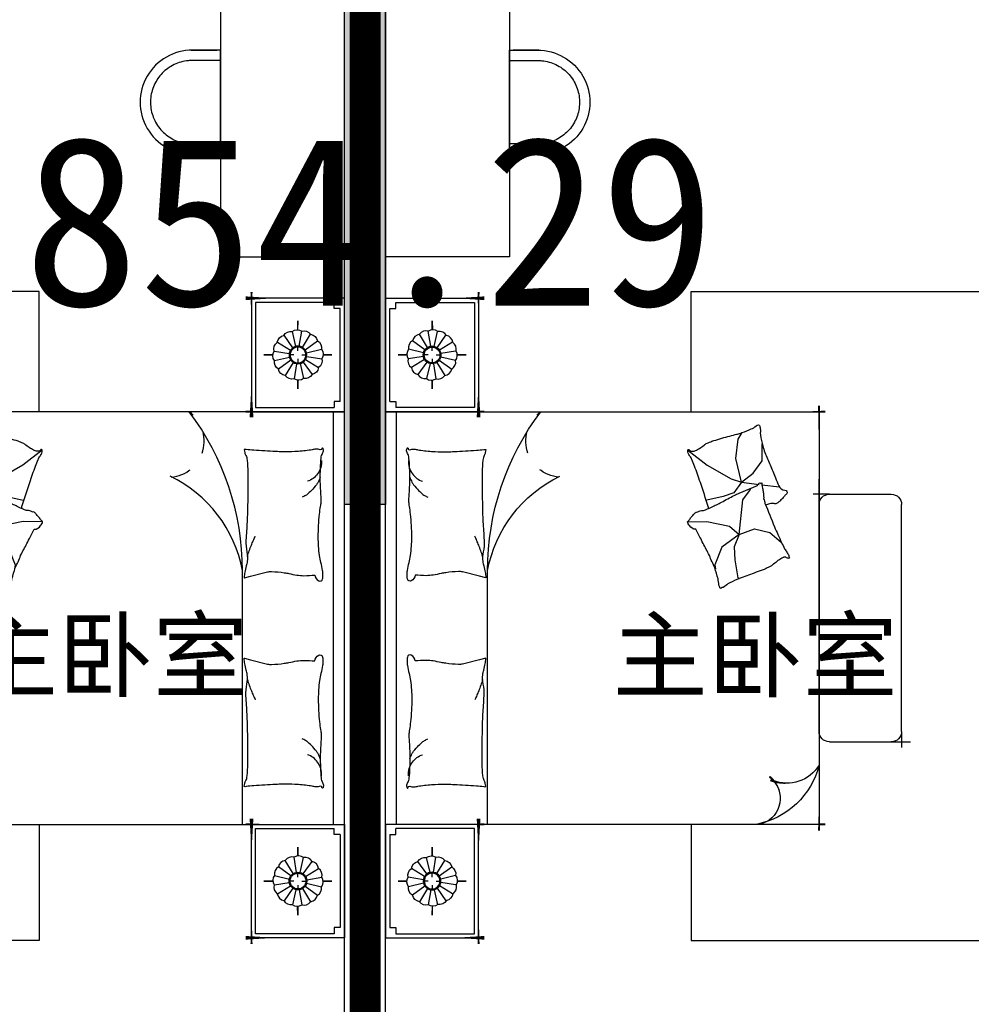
# Model space of a CAD drawing. Header units: millimetres. Extents: x 296296 to 297283, y 219875 to 220035.
# Tile 23 of 256: x 296579.84 to 296584.45, y 220010.67 to 220015.44. Entities that reach past the tile are written whole.
import ezdxf

# ---------------------------------------------------------------- set-up
doc = ezdxf.new("R2010")
doc.units = ezdxf.units.MM
doc.linetypes.add('185洋房-中间套-1F南入（报建版）-旧规$0$洋房户型$0$CONTINOUS', pattern=[0])
doc.linetypes.add('185洋房-中间套-1F南入（报建版）-旧规$0$洋房户型$0$XU-140-SF-N1$0$DASH', pattern=[0.35, 0.25, -0.1])
doc.layers.add('$面积结果', color=7, linetype='Continuous')
doc.layers.add('面积-计容-住宅-1', color=1, linetype='Continuous', lineweight=0)
doc.styles.add('dw', font='simhei.ttf')
doc.styles.get("Standard").update_dxf_attribs({"font": 'arial.ttf'})

# ---------------------------------------------------------------- blocks, each defined once
blk = doc.blocks.new('qAEWTW4ygrewyhreyteutu')
blk.add_hatch(color=253).paths.add_polyline_path([(982074.8551657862, 187858.4381568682), (982274.8551656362, 187858.4381568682), (982274.8551656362, 184858.4381608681), (982074.8551657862, 184858.4381608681)])
at = {"color": 253}
blk.add_lwpolyline([(982074.8551657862, 187858.4381568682), (982274.8551656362, 187858.4381568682), (982274.8551656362, 184858.4381608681), (982074.8551657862, 184858.4381608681)], close=True, dxfattribs=at)
blk = doc.blocks.new('dzuerujfysiktuykluyikyuj')
h = blk.add_hatch()
h.set_pattern_fill('钢筋混凝土', color=253, scale=100)
h.set_pattern_definition([(45, (0, 0), (-176.7766952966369, 176.7766952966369), []), (49.99999999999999, (0, 0), (717.2601826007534, -62.75213498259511), [75, -825]), (355, (0, 0), (-138.751333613, 752.1921337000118), [60, -660]), (100.4514, (59.77168, -5.22934), (578.5093817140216, 689.4395420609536), [63.74019000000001, -701.142112]), (46.1842, (0, 200), (1067.241048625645, -165.5190143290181), [112.5, -1237.5]), (96.63560000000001, (88.936745, 186.206693), (934.6627055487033, 974.1178709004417), [95.610288, -1051.713]), (351.1842, (0, 200), (934.6619451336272, 974.1186009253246), [90, -990]), (21, (100, 150), (596.9070521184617, -402.6188906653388), [75, -825]), (326.0000000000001, (100, 150), (243.3153319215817, 725.150045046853), [60, -660]), (71.4514, (149.742233, 116.448394), (840.22262858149, 322.5304967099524), [63.74019000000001, -701.142112]), (37.5, (0, 0), (12.15985531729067, 332.8938538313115), [0, -652, 0, -670, 0, -662.5]), (7.5, (0, 0), (263.0695374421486, 394.4117118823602), [0, -382, 0, -637, 0, -252.5]), (327.5, (-223, 0), (533.822436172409, -22.55487173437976), [0, -250, 0, -780, 0, -1035]), (317.5, (-323, 0), (583.1861693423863, 100.1049823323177), [0, -325, 0, -518, 0, -735])])
h.paths.add_polyline_path([(1106524.855050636, 389058.4375254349), (1106524.855050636, 387258.4383304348), (1106274.855050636, 387258.4383304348), (1106274.855050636, 389058.4375254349)])
h.paths.add_polyline_path([(1120674.855737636, 389058.4375254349), (1120674.855737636, 387258.4383304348), (1120424.855737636, 387258.4383304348), (1120424.855737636, 389058.4375254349)])
h.paths.add_polyline_path([(1088474.855283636, 389058.4375174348), (1088474.855283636, 387258.4379224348), (1088224.855283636, 387258.4379224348), (1088224.855283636, 389058.4375174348)])
h.paths.add_polyline_path([(1138724.855508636, 389058.4375174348), (1138724.855508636, 387258.4379224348), (1138474.855508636, 387258.4379224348), (1138474.855508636, 389058.4375174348)])
h.paths.add_polyline_path([(1113574.855393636, 387858.4379224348), (1113574.855393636, 384858.4379264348), (1113374.855393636, 384858.4379264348), (1113374.855393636, 387858.4379224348)])
h.paths.add_polyline_path([(1143674.855401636, 392958.4366934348), (1143674.855401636, 391158.4366784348), (1143474.855401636, 391158.4366784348), (1143474.855401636, 392758.4366784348), (1143174.855279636, 392758.4366784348), (1143174.855279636, 392958.4366784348)])
h.paths.add_polyline_path([(1083474.855390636, 392758.4366784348), (1083474.855390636, 391158.4366784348), (1083274.855390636, 391158.4366784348), (1083274.855268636, 392958.4366784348), (1083774.855512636, 392958.4366784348), (1083774.855512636, 392758.4366784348)])
h.paths.add_polyline_path([(1127074.851178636, 392758.4366784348), (1127074.851178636, 391258.4018274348), (1126874.851178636, 391258.4018274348), (1126874.851178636, 392958.4366784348), (1127424.851178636, 392958.4366784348), (1127424.851178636, 392758.4366784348)])
h.paths.add_polyline_path([(1100074.859612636, 392958.4366784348), (1100074.859612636, 391258.4018274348), (1099874.859612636, 391258.4018274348), (1099874.859612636, 392758.4366784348), (1099524.859612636, 392758.4366784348), (1099524.859612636, 392958.4366784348)])
h.paths.add_polyline_path([(1132274.860070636, 392958.4366784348), (1132274.860070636, 391258.4018234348), (1132074.860070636, 391258.4018234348), (1132074.860070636, 392758.4366784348), (1131724.860070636, 392758.4366784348), (1131724.860070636, 392958.4366784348)])
h.paths.add_polyline_path([(1094874.850720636, 392758.4366784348), (1094874.850720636, 391258.4018234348), (1094674.850720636, 391258.4018234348), (1094674.850720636, 392958.4366784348), (1095224.850720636, 392958.4366784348), (1095224.850720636, 392758.4366784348)])
h.paths.add_polyline_path([(1113974.855393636, 380258.4374914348), (1113974.855393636, 380058.4374914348), (1113374.855393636, 380058.4374914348), (1113374.855393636, 381858.4374914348), (1113574.855393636, 381858.4374914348), (1113574.855393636, 380258.4374914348)])
h.paths.add_polyline_path([(1145774.855622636, 392358.4375174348), (1145774.855622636, 390658.4375364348), (1145574.855622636, 390658.4375364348), (1145574.855622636, 392158.4375174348), (1145124.855508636, 392158.4375174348), (1145124.855508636, 392358.4375174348)])
h.paths.add_polyline_path([(1081374.855168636, 392158.4375174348), (1081374.855168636, 390658.4375364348), (1081174.855168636, 390658.4375364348), (1081174.855168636, 392358.4375174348), (1081824.855283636, 392358.4375174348), (1081824.855283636, 392158.4375174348)])
h.paths.add_polyline_path([(1141974.856023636, 380058.4374914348), (1141974.856061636, 379458.4376814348), (1141174.856053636, 379458.4376814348), (1141174.856053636, 379658.4376814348), (1141774.856023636, 379658.4376814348), (1141774.855985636, 380258.4374914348), (1142724.855996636, 380258.4374914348), (1142724.855996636, 380058.4374914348)])
h.paths.add_polyline_path([(1109774.855798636, 380058.4374914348), (1109774.855836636, 379458.4376814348), (1108974.855824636, 379458.4376814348), (1108974.855824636, 379658.4376814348), (1109574.855798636, 379658.4376814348), (1109574.855760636, 380258.4374914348), (1110524.855767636, 380258.4374914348), (1110524.855767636, 380058.4374914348)])
h.paths.add_polyline_path([(1117974.854962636, 379658.4376814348), (1117974.854962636, 379458.4376814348), (1117174.854955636, 379458.4376814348), (1117174.854993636, 380058.4374914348), (1116424.855020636, 380058.4374914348), (1116424.855020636, 380258.4374914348), (1117374.854993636, 380258.4374984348), (1117374.854993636, 379658.4376814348)])
h.paths.add_polyline_path([(1085774.854737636, 379658.4376814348), (1085774.854737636, 379458.4376814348), (1084974.854730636, 379458.4376814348), (1084974.854768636, 380058.4374914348), (1084224.854794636, 380058.4374914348), (1084224.854794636, 380258.4374914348), (1085174.854768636, 380258.4374984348), (1085174.854768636, 379658.4376814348)])
h.paths.add_polyline_path([(1115674.855737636, 392758.4366784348), (1115674.855737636, 391158.4366784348), (1115474.855737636, 391158.4366784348), (1115474.855737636, 392158.4375174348), (1115174.855508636, 392158.4375174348), (1115174.855508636, 392358.4375174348), (1115474.855737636, 392358.4375174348), (1115474.855737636, 392958.4366784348), (1115974.855737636, 392958.4366784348), (1115974.855737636, 392758.4366784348)])
h.paths.add_polyline_path([(1111474.855050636, 392158.4375174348), (1111474.855050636, 391158.4366784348), (1111274.855050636, 391158.4366784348), (1111274.855050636, 392758.4366784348), (1110974.855050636, 392758.4366784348), (1110974.855050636, 392958.4366784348), (1111474.855050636, 392958.4366784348), (1111474.855050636, 392358.4375174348), (1111774.855283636, 392358.4375174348), (1111774.855283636, 392158.4375174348)])
h.paths.add_polyline_path([(1130799.855088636, 387258.4359084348), (1130799.855088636, 386658.4375524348), (1128349.854672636, 386658.4375524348), (1128349.854672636, 387258.4359084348), (1128549.854672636, 387258.4359084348), (1128549.854672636, 386858.4375484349), (1130599.855088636, 386858.4375484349), (1130599.855088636, 387258.4359084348)])
h.paths.add_polyline_path([(1098599.856118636, 387258.4359084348), (1098599.856118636, 386658.4375524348), (1096149.855699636, 386658.4375524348), (1096149.855699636, 387258.4359084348), (1096349.855699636, 387258.4359084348), (1096349.855699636, 386858.4375484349), (1098399.856118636, 386858.4375484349), (1098399.856118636, 387258.4359084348)])
h.paths.add_polyline_path([(1128549.854672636, 389158.4374944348), (1128549.854672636, 388743.4380634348), (1128349.854672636, 388743.4380634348), (1128349.854672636, 389358.4374944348), (1130799.855088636, 389358.4374944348), (1130799.855088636, 388743.4388984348), (1130599.855088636, 388743.4388984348), (1130599.855088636, 389158.4374944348)])
h.paths.add_polyline_path([(1098599.856118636, 389358.4374944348), (1098599.856118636, 388743.4380634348), (1098399.856118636, 388743.4380634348), (1098399.856118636, 389158.4374944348), (1096349.855699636, 389158.4374944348), (1096349.855699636, 388743.4388984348), (1096149.855699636, 388743.4388984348), (1096149.855699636, 389358.4374944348)])
h.paths.add_polyline_path([(1125274.845567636, 392958.4366784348), (1125274.845567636, 390058.4369414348), (1125074.845567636, 390058.4369414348), (1125074.845567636, 392758.4366784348), (1124674.851266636, 392758.4366784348), (1124674.851266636, 392958.4366784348)])
h.paths.add_polyline_path([(1101874.865220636, 392758.4366784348), (1101874.865220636, 390058.4369414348), (1101674.865220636, 390058.4369414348), (1101674.865220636, 392958.4366784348), (1102274.859525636, 392958.4366784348), (1102274.859525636, 392758.4366784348)])
h.paths.add_polyline_path([(1093074.855187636, 392958.4366824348), (1093074.855187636, 390058.4475584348), (1092874.855187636, 390058.4475584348), (1092874.855187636, 392758.4366784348), (1092474.851987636, 392758.4366784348), (1092474.851987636, 392958.4366784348)])
h.paths.add_polyline_path([(1134074.855599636, 392758.4366784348), (1134074.855599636, 390058.4475584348), (1133874.855599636, 390058.4475584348), (1133874.855599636, 392958.4366824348), (1134474.858800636, 392958.4366784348), (1134474.858800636, 392758.4366784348)])
h.paths.add_polyline_path([(1145774.855622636, 383408.4375294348), (1145774.855622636, 380058.4374914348), (1145174.855622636, 380058.4374914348), (1145174.855622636, 380258.4374914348), (1145574.855622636, 380258.4374914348), (1145574.855622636, 383408.4375294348)])
h.paths.add_polyline_path([(1081774.855168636, 380258.4374914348), (1081774.855168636, 380058.4374914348), (1081174.855168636, 380058.4374914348), (1081174.855168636, 383408.4375294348), (1081374.855168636, 383408.4375294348), (1081374.855168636, 380258.4374914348)])
h.paths.add_polyline_path([(1100774.854737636, 386658.4375524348), (1100774.854737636, 388108.4374944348), (1100574.854737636, 388108.4374944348), (1100574.854737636, 386658.4375524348)])
h.paths.add_polyline_path([(1100774.854737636, 388708.4374944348), (1100774.854737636, 389358.4374944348), (1099874.859612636, 389358.4374944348), (1099874.859612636, 389158.4374944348), (1100574.854737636, 389158.4374944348), (1100574.854737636, 388708.4374944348)])
h.paths.add_polyline_path([(1126374.856053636, 386658.4375524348), (1126374.856053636, 388108.4374944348), (1126174.856053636, 388108.4374944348), (1126174.856053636, 386658.4375524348)])
h.paths.add_polyline_path([(1126374.856053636, 388708.4374916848), (1126374.856053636, 389158.4374944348), (1127074.851178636, 389158.4374944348), (1127074.851178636, 389358.4374944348), (1126174.856053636, 389358.4374944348), (1126174.856053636, 388708.4374941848)])
h.paths.add_polyline_path([(1094174.855283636, 389158.4374944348), (1094174.855283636, 386658.4375524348), (1093974.855283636, 386658.4375524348), (1093974.855283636, 389358.4374944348), (1094874.850720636, 389358.4374944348), (1094874.850720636, 389158.4374944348)])
h.paths.add_polyline_path([(1132974.855508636, 389358.4374944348), (1132974.855508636, 386658.4375524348), (1132774.855508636, 386658.4375524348), (1132774.855508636, 389158.4374944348), (1132074.860070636, 389158.4374944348), (1132074.860070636, 389358.4374944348)])
h.paths.add_polyline_path([(1088474.855283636, 392958.4366784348), (1088474.855283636, 392158.4366784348), (1088074.855283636, 392158.4366784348), (1088074.855283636, 392958.4366784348)])
h.paths.add_polyline_path([(1106674.855050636, 392958.4366784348), (1106674.855050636, 392158.4366784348), (1106274.855050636, 392158.4366784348), (1106274.855050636, 392958.4366784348)])
h.paths.add_polyline_path([(1094174.855283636, 379658.4371554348), (1094174.855283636, 379258.4371554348), (1093474.855283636, 379258.4371554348), (1093474.855283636, 379658.4371554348)])
h.paths.add_polyline_path([(1101274.854737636, 379658.4371554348), (1101274.854737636, 379258.4371554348), (1100574.854737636, 379258.4371554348), (1100574.854737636, 379658.4371554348)])
h.paths.add_polyline_path([(1126374.856053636, 379658.4371554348), (1126374.856053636, 379258.4371554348), (1125674.856053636, 379258.4371554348), (1125674.856053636, 379658.4371554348)])
h.paths.add_polyline_path([(1133474.855508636, 379658.4371554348), (1133474.855508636, 379258.4371554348), (1132774.855508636, 379258.4371554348), (1132774.855508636, 379658.4371554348)])
h.paths.add_polyline_path([(1138874.855508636, 392958.4366784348), (1138874.855508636, 392158.4366784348), (1138474.855508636, 392158.4366784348), (1138474.855508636, 392958.4366784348)])
h.paths.add_polyline_path([(1120674.855737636, 392958.4366784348), (1120674.855737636, 392158.4366784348), (1120274.855737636, 392158.4366784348), (1120274.855737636, 392958.4366784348)])
at = {"color": 253}
blk.add_lwpolyline([(1113574.855393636, 387858.4379224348), (1113574.855393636, 384858.4379264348), (1113374.855393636, 384858.4379264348), (1113374.855393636, 387858.4379224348), (1113574.855393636, 387858.4379224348)], close=True, dxfattribs=at)
blk = doc.blocks.new('eqrujhe5tjyrk6ryakyrkjyrautu')
at = {"color": 253}
for p in [(837426.157558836, 425959.5), (840574, 425958.5)]:
    blk.add_text('主卧室', height=337.5886524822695, dxfattribs=at).set_placement(p)
blk = doc.blocks.new('185洋房外包（1F南入）-中间（西）-（报建版）')
at = {"color": 253, "linetype": 'Continuous'}
for p, q in [((32300.00003335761, 500.0000002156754), (32300.00003335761, 12800.00000022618)), ((32100.00003335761, 700.0000002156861), (32100.00003335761, 12600.00000022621))]:
    blk.add_line(p, q, dxfattribs=at)
blk = doc.blocks.new('185洋房外包（1F南入）-中间(东）-（报建版）')
at = {"color": 253, "linetype": 'Continuous'}
for p, q in [((-100.0000332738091, 500.0000002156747), (-100.0000332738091, 12800.00000022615)), ((99.9999667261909, 700.0000002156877), (99.99996672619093, 12600.00000022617))]:
    blk.add_line(p, q, dxfattribs=at)
blk = doc.blocks.new('185洋房-中间套-1F南入（报建版）-旧规$0$洋房户型$0$11A$C643C1FD2')
at = {"color": 253}
for points in [[(28.00162752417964, 342.6770962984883, -0.2633679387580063), (0.0515171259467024, 361.4657623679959, -0.494818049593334), (9.22300753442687, 380.2089987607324, -0.049224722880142), (26.89366485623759, 381.9528907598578, -0.0368308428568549), (50.53589313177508, 380.2089987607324, -0.0318926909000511), (88.513958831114, 372.0737317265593, 0.0357819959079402), (122.4282498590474, 365.0841070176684, 0.0329412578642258), (212.0899194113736, 359.1705537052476, 0.0265644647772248), (323.3170857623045, 365.0841070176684, 0.0179054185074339), (360.8313586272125, 370.4487565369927, -0.0333974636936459), (381.0393698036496, 372.7026747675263, -0.0320396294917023), (418.1219118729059, 371.9701745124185, 0.018441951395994), (482.4437609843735, 368.9494421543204, 0.0108372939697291), (547.20722402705, 369.7023622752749, 0.0146238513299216), (595.1154809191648, 372.7026747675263, 0.1112493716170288), (617.6622878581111, 380.009099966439, -0.1537083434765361), (634.5505437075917, 383.9622313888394, -0.0764444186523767), (641.9869964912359, 382.2391803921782, -0.215512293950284), (643.9398537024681, 380.2089987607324, -0.5858582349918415), (641.2773915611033, 377.1638927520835, 0.3634893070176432), (636.428366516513, 374.5792910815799, 0.1917162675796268), (636.3710470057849, 363.0441536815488, -0.1296753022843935), (638.3061893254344, 346.4303289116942, -0.0173502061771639), (635.3064320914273, 329.6262630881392, 0.0193256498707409), (632.6727208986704, 314.5282753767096, 0.0188175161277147), (626.0583722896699, 246.1461785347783, 0.0218280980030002), (625.1612337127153, 186.9199199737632, 0.0062041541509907), (626.5468691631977, 153.0692459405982, 0.0019630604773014), (632.6727208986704, 46.17539165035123, 0.0283408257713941), (636.9498540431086, 10.04676229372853, -0.1170135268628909), (636.428366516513, 1.137023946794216, -0.3660599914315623), (634.9992988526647, 0.2057491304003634, -0.0397304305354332), (621.4055880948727, 3.013640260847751, -0.0483088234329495), (607.6671159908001, 8.49546699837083, 0.0629807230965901), (596.9933037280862, 12.39658056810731, 0.0405796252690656), (573.5959727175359, 15.7771522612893, 0.0143450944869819), (506.85604535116, 18.02642949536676, 0.0054844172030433), (381.4113608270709, 17.27782013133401, 0.0071527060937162), (285.2684470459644, 14.27319686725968, 0.0087615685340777), (242.7241944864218, 11.586396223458, -0.0081531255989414), (197.0090114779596, 8.643489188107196, -0.062510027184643), (139.879690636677, 13.04411358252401, 0.078669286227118), (94.29284231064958, 15.08410701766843, 0.0478250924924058), (71.93141105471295, 10.36764307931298, -0.0344939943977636), (41.1465831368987, 3.013640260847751, -0.0235713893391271), (15.81139786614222, -8.1299222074e-06, -0.5102284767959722), (14.85667191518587, 1.137023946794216), (22.36815910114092, 31.16260241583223), (43.02460189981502, 113.7327313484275, 0.0730409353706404), (44.97563112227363, 133.3135636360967, 0.0233051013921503), (39.26876032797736, 194.4262439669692, 0.0182988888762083), (35.19884174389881, 217.2706755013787, -0.0109698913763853), (27.85368260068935, 255.2657693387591, -0.0422811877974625), (24.94686314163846, 289.579173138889, -0.0272005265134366), (27.85368260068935, 342.9727865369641)], [(501.8616993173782, 368.8804882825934, 0.0278421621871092), (478.0799251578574, 358.2673156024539, 0.0486850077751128), (465.5431597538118, 350.1835615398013, 0.0236664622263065), (437.6198862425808, 325.8245057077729, 0.0312234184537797), (418.5966097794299, 305.1453350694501, 0.0468009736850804), (413.4886008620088, 297.4792006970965, 0.023190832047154), (405.4516541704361, 280.7496055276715)], [(583.8483481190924, 374.5792910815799, 0.0881531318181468), (549.3185234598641, 371.0355364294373, 0.0881531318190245), (518.1231781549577, 355.8132692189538, 0.0775471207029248), (496.4769416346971, 334.2011149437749, 0.077547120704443), (482.4437609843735, 307.0218101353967)], [(118.3913605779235, 15.79728258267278, 0.0097294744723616), (145.6801728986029, 24.82911724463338, 0.009729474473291), (172.5969230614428, 34.91583502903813, 0.0079705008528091), (194.3418602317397, 43.95450188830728, 0.0079705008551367), (215.7876314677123, 53.68171564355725)]]:
    blk.add_lwpolyline(points, format="xyb", dxfattribs=at)
blk = doc.blocks.new('185洋房-中间套-1F南入（报建版）-旧规$0$洋房户型$0$11A$C5A527934')
at = {"color": 253}
for p, q in [((122.7863028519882, 492.3297854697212), (194.0422210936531, 398.7701386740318)), ((469.082148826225, 493.1734273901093), (467.2889541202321, 399.6312042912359)), ((194.0422210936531, 398.7701386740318), (261.6452530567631, 281.4336128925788)), ((347.0384173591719, 320.5457457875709), (364.8287260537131, 400.5479455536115)), ((467.2889541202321, 399.6312042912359), (490.5114477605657, 289.7861020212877)), ((592.6898554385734, 326.9167924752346), (677.8384109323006, 360.9532905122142)), ((677.8384109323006, 360.9532905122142), (699.5126560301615, 357.8590980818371)), ((329.248285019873, 268.9888375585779), (347.0384173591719, 320.5457457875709)), ((490.5114477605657, 289.7861020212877), (530.7634408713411, 243.3727071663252)), ((530.7634408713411, 243.3727071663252), (592.6898554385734, 326.9167924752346)), ((69.51041293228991, 247.6549006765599), (37.09750266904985, 229.6184736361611)), ((162.0198065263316, 260.0996760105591), (69.51041293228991, 247.6549006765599)), ((277.656460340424, 231.6545115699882), (162.0198065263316, 260.0996760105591)), ((261.6452530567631, 281.4336128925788), (277.656460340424, 231.6545115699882)), ((277.656460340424, 231.6545115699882), (329.248285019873, 268.9888375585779)), ((530.7634408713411, 243.3727071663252), (363.562474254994, 226.3543945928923)), ((530.7634408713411, 243.3727071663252), (502.8965543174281, 169.1111991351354)), ((530.7634408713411, 243.3727071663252), (591.1416068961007, 268.1265008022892)), ((591.1416068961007, 268.1265008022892), (653.0678451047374, 265.0323083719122)), ((653.0678451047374, 265.0323083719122), (741.3128976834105, 249.5610920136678)), ((741.3128976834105, 249.5610920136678), (744.2826452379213, 243.7632998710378)), ((277.656460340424, 231.6545115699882), (233.1808649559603, 174.7640555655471)), ((277.656460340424, 231.6545115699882), (288.2512753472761, 146.9533973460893)), ((318.6659118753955, 193.8651198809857), (307.8287011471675, 186.1295117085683)), ((363.562474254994, 226.3543945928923), (318.6659118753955, 193.8651198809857)), ((233.1808649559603, 174.7640555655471), (174.4729873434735, 132.0963089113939)), ((502.8965543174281, 169.1111991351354), (521.4744786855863, 94.8498182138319)), ((174.4729873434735, 132.0963089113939), (90.85874809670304, 132.0963089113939)), ((289.9070901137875, 133.7158508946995), (300.5571840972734, 48.57280439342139)), ((521.4744786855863, 94.8498182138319), (569.7114051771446, 38.53747242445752))]:
    blk.add_line(p, q, dxfattribs=at)
blk.add_lwpolyline([(405.0356356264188, 391.5003112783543, -0.0256263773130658), (394.5934741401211, 394.0405346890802, -0.0108003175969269), (278.209239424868, 431.5106167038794, -0.0045599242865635), (199.4338971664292, 459.5707737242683, -0.0112502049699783), (167.8769151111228, 471.9491266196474, -0.0693939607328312), (150.9364112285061, 481.9861399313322, 0.0797562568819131), (135.9971100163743, 490.4264496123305, 0.1063994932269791), (122.7863028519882, 492.3297854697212, 0.3286420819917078), (119.1773717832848, 489.2655320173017, 0.2995467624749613), (121.3153486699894, 483.4137400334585, -0.1899166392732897), (126.2542959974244, 475.4833428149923, -0.0335175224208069), (127.3176843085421, 466.2475801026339, -0.0756271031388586), (126.8906863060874, 462.1304654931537, -0.0534886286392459), (124.2209201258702, 455.063051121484, -0.0178378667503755), (113.3135905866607, 435.2732662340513, -0.0383935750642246), (97.84424402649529, 413.4275901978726, 0.0595290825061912), (88.45066338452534, 398.9000875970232, 0.0359425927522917), (78.95537845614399, 375.3470172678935, 0.011245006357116), (55.85925023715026, 297.6302435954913, 0.0062027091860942), (46.61283075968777, 262.009805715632, -0.010783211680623), (41.10622010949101, 241.5682398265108, -0.0194848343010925), (37.09750266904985, 229.6184736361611, -0.0050616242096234), (19.43351800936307, 184.4461909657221, -0.1013919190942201), (4.367418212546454, 161.6979340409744, 0.2237680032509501), (2.24386440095e-05, 149.6127858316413, 0.2555795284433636), (2.805489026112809, 145.4583129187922, 0.0815627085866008), (16.92475666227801, 140.8788286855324, 0.0718052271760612), (32.32184490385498, 140.7632261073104, -0.0699853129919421), (48.11559286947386, 140.7018463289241, -0.0354599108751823), (101.6783004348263, 129.0320565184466, -0.0294323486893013), (163.8247328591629, 106.7504570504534, -0.0015539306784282), (193.8273851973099, 93.84524431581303, 0.0015200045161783), (224.4987916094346, 80.64991030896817, 0.004735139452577), (256.237719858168, 67.46336765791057, -0.0038204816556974), (295.604757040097, 51.19196171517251, -0.2960011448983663), (315.3198151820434, 22.10359100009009, 0.6497743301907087), (334.6137799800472, 13.98520612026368, 0.0231899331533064), (338.6621444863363, 18.15789371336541, -0.0288000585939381), (341.960333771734, 21.48196777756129, -0.0057266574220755), (347.8876233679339, 26.68343014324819, 0.0043580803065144), (355.6948428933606, 33.49688085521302, 0.0275279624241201), (370.9950301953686, 48.67188713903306, 0.0462141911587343), (378.6929041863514, 58.96571177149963, 0.194121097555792), (381.2113511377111, 73.97301234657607, -0.1337189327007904), (382.2652226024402, 95.61669339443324, -0.0057790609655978), (388.9653815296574, 115.431317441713, -0.0088817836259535)], format="xyb", dxfattribs=at)
blk.add_lwpolyline([(770.2698468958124, 299.0561550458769, 0.1013919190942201), (787.0352203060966, 320.5827156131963, -0.2237680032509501), (792.3160632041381, 332.2975630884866, -0.2555795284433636), (789.8372789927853, 336.6548462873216, -0.0815627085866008), (776.1105519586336, 342.3030636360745, -0.0718052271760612), (760.7676185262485, 343.5984725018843, 0.0699853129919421), (745.0250362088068, 344.8702209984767, 0.0354599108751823), (692.5143547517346, 360.6111221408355, 0.0294323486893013), (632.2585668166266, 387.5905357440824, 0.0015539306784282), (603.3333250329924, 402.757409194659, -0.0015200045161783), (573.7635334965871, 418.2648087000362, -0.004735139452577), (543.1286866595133, 433.8452654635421, 0.0038204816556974), (505.1246174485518, 453.0861851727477, 0.2960011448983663), (487.6971029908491, 483.6000929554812, 0.265444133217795), (469.082148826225, 493.1734273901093, -0.0231899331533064), (464.7258680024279, 489.3233112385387, 0.0288000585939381), (461.1825995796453, 486.2618132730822, 0.0057266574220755), (454.8740680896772, 481.5299634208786, -0.0043580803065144), (446.5675822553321, 475.3349589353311, -0.0275279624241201), (430.149279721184, 461.3773126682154, -0.0462141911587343), (421.6850562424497, 451.7037915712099, -0.194121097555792), (418.0237477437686, 436.9336708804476, 0.1337189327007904), (415.3140452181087, 415.4344363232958, 0.0115049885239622), (398.5551213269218, 377.3189803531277, 0.0088817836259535), (374.8533441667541, 328.8747350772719, 0.0124257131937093), (341.4359616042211, 267.358714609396, -0.0336123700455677), (330.0450882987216, 244.0923795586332), (309.3242681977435, 193.4073047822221), (293.3396342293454, 154.3073867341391, 0.2243410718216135), (280.2644931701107, 142.336453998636, -0.7227715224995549), (280.1118582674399, 134.362428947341, -0.1035130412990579), (283.475598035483, 133.9159818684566, 0.0534647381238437), (289.9907356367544, 133.7042395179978, 0.0301092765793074), (310.7412826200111, 129.5083340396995, -0.0314364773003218), (330.6279829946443, 125.5419687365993, -0.0532399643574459), (344.2355694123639, 125.1658530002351, 0.0551795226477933), (357.3661006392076, 124.7520930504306, 0.0562710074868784), (380.1486569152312, 118.8334074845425, 0.0108003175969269), (493.3185365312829, 72.55300682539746, 0.0045599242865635), (569.7114051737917, 38.53747242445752, 0.0112502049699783), (600.2267866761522, 23.7767736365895, 0.0693939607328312), (616.3481453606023, 12.47084147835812, -0.0797562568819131), (630.5965715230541, 2.91030277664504, -0.1063994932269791), (643.622630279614, -7.6228861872e-06, -0.3286420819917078), (647.45581179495, 2.778616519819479, -0.2995467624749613), (645.7726487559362, 8.777064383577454, 0.1899166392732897), (641.4560746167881, 17.06268979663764, 0.0335175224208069), (641.103711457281, 26.35278924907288, 0.0756271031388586), (641.8450193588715, 30.42506412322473, 0.0534886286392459), (645.0486305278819, 37.26705745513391, 0.0178378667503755), (657.4407085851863, 56.16260785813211, 0.0383935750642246), (674.5389620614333, 76.75833489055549, -0.0595290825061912), (685.0184041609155, 90.52310813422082, -0.0359425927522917), (696.2910374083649, 113.2791029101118, -0.011245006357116), (725.2760093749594, 188.9969967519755, -0.0062027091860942), (737.2254412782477, 223.8039349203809, 0.010783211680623), (744.2826452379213, 243.7632998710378, 0.0194848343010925), (749.1954882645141, 255.370655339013, 0.0050616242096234)], format="xyb", close=True, dxfattribs=at)
blk = doc.blocks.new('185洋房-中间套-1F南入（报建版）-旧规$0$洋房户型$0$11cdx床头灯2.0')
at = {"color": 253}
for p, q in [((0, 121.9930754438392), (0, 164.8358911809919)), ((-22.36753262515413, 36.55522483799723), (-61.20316116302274, 100.0242339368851)), ((-6.675826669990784, 42.33230819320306), (-18.26673075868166, 115.8317782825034)), ((10.03221337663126, 41.66468136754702), (27.45064381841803, 114.0049844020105)), ((-34.65398450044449, 25.21293987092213), (-94.82196508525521, 68.98890669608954)), ((25.21293987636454, 34.65398449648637), (68.98890671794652, 94.82196510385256)), ((36.55522483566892, 22.36753262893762), (100.0242339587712, 61.20316118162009)), ((-121.9930754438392, 0), (-164.8358911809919, 0)), ((-41.66468137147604, 10.0322133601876), (-114.0049843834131, 27.45064379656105)), ((-19.46074865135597, 0), (-38.24746614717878, 0)), ((0, 19.46074865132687), (0, 38.24746614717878)), ((19.46074865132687, 0), (38.24746614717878, 0)), ((42.33230819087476, 6.675826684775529), (115.8317783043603, 18.26673077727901)), ((121.9930754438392, 0), (164.8358911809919, 0)), ((-42.33230818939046, -6.675826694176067), (-115.831778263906, -18.26673078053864)), ((-36.55522482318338, -22.36753264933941), (-100.0242339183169, -61.20316118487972)), ((-25.21293984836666, -34.65398451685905), (-68.9889066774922, -94.82196510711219)), ((-27.26200928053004, -114.0502396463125), (-9.963274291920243, -41.68122052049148)), ((0, -19.46074865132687), (0, -38.24746614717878)), ((18.72336690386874, -113.8760766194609), (6.952890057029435, -42.28768495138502)), ((62.58618011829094, -99.16473352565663), (22.87297582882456, -36.24110863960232)), ((34.65398451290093, -25.21293985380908), (96.00410843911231, -67.33413310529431)), ((41.66468137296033, -10.03221335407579), (114.3802456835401, -25.8424789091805)), ((0, -121.9930754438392), (0, -164.8358911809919))]:
    blk.add_line(p, q, dxfattribs=at)
for points in [[(0, 164.8358911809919), (0, 121.9930754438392)], [(-164.8358911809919, 0), (-121.9930754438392, 0)], [(164.8358911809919, 0), (122.0982539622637, -1.711093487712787)], [(0, -164.8358911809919), (0, -121.9930754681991)]]:
    blk.add_lwpolyline(points, dxfattribs=at)
for radius in [42.85546614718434, 38.24746614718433]:
    blk.add_circle((0, 0), radius, dxfattribs=at)
for centre, start, end in [((-55.65763585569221, 60.34635381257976), 97.98094052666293, 167.5444984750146), ((-28.32740078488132, 77.05201628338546), 75.48094052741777, 145.0444984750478), ((3.315424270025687, 82.02720775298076), 52.98094052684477, 122.5444984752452), ((34.45350603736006, 74.51450042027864), 30.48094052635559, 100.0444984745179), ((-74.51450040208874, 34.45350601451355), 120.4809405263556, 190.0444984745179), ((60.34635383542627, 55.6576358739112), 7.980940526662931, 77.54449847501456), ((77.05201630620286, 28.32740080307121), 345.4809405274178, 55.04449847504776), ((-82.02720773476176, 3.315424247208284), 142.9809405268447, 212.5444984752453), ((82.02720777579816, -3.315424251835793), 322.9809405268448, 32.54449847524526), ((-77.05201626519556, -28.32740080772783), 165.4809405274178, 235.0444984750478), ((74.51450044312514, -34.45350601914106), 300.4809405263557, 10.04449847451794), ((-60.34635379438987, -55.65763587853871), 187.9809405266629, 257.5444984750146), ((-34.45350599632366, -74.51450042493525), 210.4809405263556, 280.044498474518), ((55.65763589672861, -60.34635381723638), 277.9809405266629, 347.5444984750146), ((-3.31542422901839, -82.02720775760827), 232.9809405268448, 302.5444984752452), ((28.32740082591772, -77.05201628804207), 255.4809405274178, 325.0444984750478)]:
    blk.add_arc(centre, 40.1031497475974, start, end, dxfattribs=at)
blk = doc.blocks.new('185洋房-中间套-1F南入（报建版）-旧规$0$洋房户型$0$11cdx床尾凳')
at = {"color": 253}
for p, q in [((-550, 0), (-672.5504942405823, 0)), ((-600, -50), (-600, 28.31528664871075)), ((550, 0), (-550, 0)), ((-600, -50), (-600, -350)), ((600, -50), (600, -350)), ((600, -350), (600, -443.3528704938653)), ((550, -400), (-550, -400)), ((550, -400), (627.8744927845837, -400))]:
    blk.add_line(p, q, dxfattribs=at)
for centre, start, end in [((-550, -50), 90, 180), ((550, -50), 0, 90), ((-550, -350), 180, 270), ((550, -350), 270, 0)]:
    blk.add_arc(centre, 50, start, end, dxfattribs=at)
blk = doc.blocks.new('*U1284')
at = {"color": 253}
for p, q in [((-2058.050244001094, 0), (-2608.050244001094, 0)), ((-2608.050244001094, 0), (-2608.050244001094, -450.0000000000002)), ((-58.05024400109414, 0), (-2058.050244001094, 0)), ((-2058.050244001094, 0), (-2058.050244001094, -2100)), ((-2058.050244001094, -450), (-2058.050244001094, 0)), ((-58.05024400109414, -2100), (-58.05024400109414, 0)), ((-58.05024400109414, -450), (-58.05024400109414, 0)), ((-58.05024400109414, 0), (491.9497559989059, 0)), ((491.9497559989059, 0), (491.9497559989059, -450)), ((-2588.050244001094, -50), (-2588.050244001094, -430)), ((-2078.050244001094, -430), (-2078.050244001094, -50)), ((-58.05024400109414, -52.37141133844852), (-2058.050244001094, -52.37141133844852)), ((-38.05024400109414, -430), (-38.05024400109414, -50)), ((471.9497559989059, -50), (471.9497559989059, -430)), ((-2608.050244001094, -450), (-2058.050244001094, -450)), ((-2588.050244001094, -430), (-2078.050244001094, -430)), ((491.9497559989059, -450), (-58.05024400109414, -450)), ((471.9497559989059, -430), (-38.05024400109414, -430)), ((-2058.050244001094, -2100), (-58.05024400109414, -2100))]:
    blk.add_line(p, q, dxfattribs=at)
at = {"color": 253, "linetype": '185洋房-中间套-1F南入（报建版）-旧规$0$洋房户型$0$CONTINOUS', "ltscale": 2.5}
blk.add_line((-58.05024400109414, -494.0539780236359), (-1287.688693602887, -493.6936342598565), dxfattribs=at)
at = {"color": 253}
for points in [[(-2558.050244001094, -20), (-2558.050244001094, -50), (-2588.050244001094, -50)], [(-2108.050244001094, -20), (-2558.050244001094, -20)], [(-2108.050244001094, -20), (-2108.050244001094, -50), (-2078.050244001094, -50)], [(-8.050244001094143, -20), (-8.050244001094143, -50), (-38.05024400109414, -50)], [(-8.050244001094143, -20), (441.9497559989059, -20)], [(441.9497559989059, -20), (441.9497559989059, -50), (471.9497559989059, -50)], [(-2058.050244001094, -1479.576318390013), (-2641.041810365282, -1479.576318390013), (-2641.041810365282, -3220.630340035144), (-2641.041810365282, -3220.630340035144), (-1058.050244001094, -3220.630340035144)], [(-58.05024400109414, -1479.576318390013), (504.8176207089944, -1479.576318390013), (504.8176207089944, -3220.630340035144), (504.8176207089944, -3220.630340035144), (-1058.050244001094, -3220.630340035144)]]:
    blk.add_lwpolyline(points, dxfattribs=at)
for points in [[(-2608.050244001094, -332.5829230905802, 0, 18, 0), (-2608.050244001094, -478.5486145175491, 10, 10, 0)], [(491.9497559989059, -332.5829230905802, 0, 18, 0), (491.9497559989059, -478.5486145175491, 10, 10, 0)], [(-2058.050244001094, -349.7433749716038, 0, 10, 0), (-2058.050244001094, -477.732901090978, 10, 10, 0)], [(-58.05024400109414, -349.7433749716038, 0, 10, 0), (-58.05024400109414, -477.732901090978, 10, 10, 0)], [(-2638.693226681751, -450, 10, 0, 0), (-2460.97911710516, -450, 10, 10, 0)], [(-2031.354178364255, -450, 18, 0, 0), (-2190.535785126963, -450, 10, 10, 0)], [(-84.74630963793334, -450, 18, 0, 0), (74.43529712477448, -450, 10, 10, 0)], [(522.592738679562, -450, 10, 0, 0), (344.878629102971, -450, 10, 10, 0)], [(-289.570384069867, -1858.974266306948, 10, 0, 0.3742418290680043), (-123.6961756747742, -1895.367973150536, 10, 10, -2.215859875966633)], [(-271.9154802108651, -1863.698682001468, 10, 0, -0.1770186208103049), (-264.781054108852, -1995.667389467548, 10, 10, 2.215859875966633)], [(-58.05024400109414, -1958.516598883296, 0, 10, 0), (-58.05024400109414, -2130, 10, 10, 0)], [(-2058.050244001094, -2005.373558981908, 0, 10, 0), (-2058.050244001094, -2130, 10, 10, 0)], [(-1816.301881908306, -2100, 0, 10, 0), (-2088.050244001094, -2100, 10, 10, 0)], [(-182.6766850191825, -2100, 0, 10, 0), (-28.05024400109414, -2100, 10, 10, 0)]]:
    blk.add_lwpolyline(points, format="xyseb", dxfattribs=at)
at = {"color": 253, "linetype": '185洋房-中间套-1F南入（报建版）-旧规$0$洋房户型$0$CONTINOUS', "ltscale": 2.5}
for centre, radius, start, end in [((-1286.90856368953, -1775.735626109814), 1282.042229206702, 90.03486480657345, 126.9770269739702), ((-1168.668092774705, -1124.520932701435), 641.9571511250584, 100.6846126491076, 154.0789214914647), ((-442.1018839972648, -1720.672995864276), 391.6461517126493, 284.3565564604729, 348.6982700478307), ((-184.1068333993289, -1781.829325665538), 129.6719098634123, 228.5450077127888, 346.4386693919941), ((-438.8865260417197, -1944.946974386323), 181.3429785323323, 301.1833281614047, 22.20619447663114)]:
    blk.add_arc(centre, radius, start, end, dxfattribs=at)
at = {"color": 253, "linetype": '185洋房-中间套-1F南入（报建版）-旧规$0$洋房户型$0$XU-140-SF-N1$0$DASH', "ltscale": 2.5}
blk.add_arc((-1915.969034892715, -855.2302890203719), 175.8930122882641, 5.18840646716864, 143.8786841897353, dxfattribs=at)
at = {"color": 253, "xscale": -1}
for name, p in [('185洋房-中间套-1F南入（报建版）-旧规$0$洋房户型$0$11cdx床头灯2.0', (-2333.050244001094, -225)), ('185洋房-中间套-1F南入（报建版）-旧规$0$洋房户型$0$11A$C643C1FD2', (-1238.356507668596, -485.6770544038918))]:
    blk.add_blockref(name, p, dxfattribs=at)
at = {"color": 253}
for name, p in [('185洋房-中间套-1F南入（报建版）-旧规$0$洋房户型$0$11cdx床头灯2.0', (216.9497559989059, -225)), ('185洋房-中间套-1F南入（报建版）-旧规$0$洋房户型$0$11A$C643C1FD2', (-877.7439803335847, -485.6770544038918)), ('185洋房-中间套-1F南入（报建版）-旧规$0$洋房户型$0$11A$C5A527934', (-1993.689784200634, -1956.163217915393)), ('185洋房-中间套-1F南入（报建版）-旧规$0$洋房户型$0$11cdx床尾凳', (-1058.050244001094, -2100))]:
    blk.add_blockref(name, p, dxfattribs=at)
blk = doc.blocks.new('185洋房-中间套-1F南入（报建版）-旧规$0$洋房户型$0$0627004614060755559669DADA558Desk_7_ICDA')
at = {"color": 253, "linetype": 'ByBlock'}
for p, q in [((135.5067688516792, 454.3815198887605), (-1.33659341e-08, 454.3815198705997)), ((4.08836058e-08, 50.00073370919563), (135.8617244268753, 49.99874006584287))]:
    blk.add_line(p, q, dxfattribs=at)
at = {"color": 253}
blk.add_lwpolyline([(135.5067688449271, 504.3815198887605), (-2.01180228e-08, 504.3815198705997), (4.76356945e-08, 0), (141.585731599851, 1.67638063e-08), (18.23688822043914, 2.0954758e-09)], dxfattribs=at)
blk.add_ellipse((137.2971440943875, 252.1907599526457), major_axis=(9.543512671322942, 252.0164800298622), ratio=0.9999999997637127, start_param=3.172344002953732, end_param=6.328134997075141, dxfattribs=at)
at = {"color": 253, "linetype": 'ByBlock'}
blk.add_open_spline([(135.8617244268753, 49.99874006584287), (142.8966715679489, 49.94879694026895), (149.9342136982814, 50.2663414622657), (168.7145371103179, 52.09909560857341), (180.3916395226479, 54.28524919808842), (203.1847677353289, 60.66387470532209), (214.300432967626, 64.85624571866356), (235.6288372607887, 75.11844467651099), (245.8412389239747, 81.18811028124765), (265.0490330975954, 95.0183018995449), (274.0441217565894, 102.7786091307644), (290.5406321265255, 119.7514905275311), (298.041792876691, 128.9637961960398), (311.3197225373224, 148.5574212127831), (317.0962814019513, 158.9384306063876), (326.7473105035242, 180.5502605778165), (330.6216280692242, 191.7807392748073), (336.348970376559, 214.7461721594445), (338.2019045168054, 226.4807630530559), (339.8294341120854, 250.0935711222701), (339.6040038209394, 261.9714147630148), (337.0816712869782, 285.5054623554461), (334.7848089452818, 297.1612940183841), (328.1901804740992, 319.8928674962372), (323.8925186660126, 330.9682497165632), (313.4283907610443, 352.1983129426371), (307.2620901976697, 362.3526581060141), (293.250253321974, 381.4283490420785), (285.4049386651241, 390.349393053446), (268.2762816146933, 406.6841004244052), (258.993210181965, 414.0975053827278), (239.2744694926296, 427.1889080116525), (228.839112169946, 432.8666985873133), (207.1366740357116, 442.3122126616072), (195.8699365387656, 446.0797867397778), (172.8511893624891, 451.58894597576), (161.0995438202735, 453.3304439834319), (144.8167351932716, 454.2975966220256), (140.338702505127, 454.4145632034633), (135.861724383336, 454.382779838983)], degree=3, knots=[3.172344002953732, 3.172344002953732, 3.172344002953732, 3.172344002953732, 3.276724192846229, 3.276724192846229, 3.452311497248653, 3.452311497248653, 3.627898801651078, 3.627898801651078, 3.803486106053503, 3.803486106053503, 3.979073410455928, 3.979073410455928, 4.154660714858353, 4.154660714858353, 4.330248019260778, 4.330248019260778, 4.505835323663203, 4.505835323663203, 4.681422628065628, 4.681422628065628, 4.857009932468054, 4.857009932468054, 5.032597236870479, 5.032597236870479, 5.208184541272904, 5.208184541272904, 5.383771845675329, 5.383771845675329, 5.559359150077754, 5.559359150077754, 5.73494645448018, 5.73494645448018, 5.910533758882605, 5.910533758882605, 6.08612106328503, 6.08612106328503, 6.261708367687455, 6.261708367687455, 6.328134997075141, 6.328134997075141, 6.328134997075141, 6.328134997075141], dxfattribs=at)
blk = doc.blocks.new('*U1299')
at = {"color": 253}
blk.add_lwpolyline([(1399.999999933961, -749.9999967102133), (1400.000000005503, 749.9999966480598), (800.0000000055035, 749.9999966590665), (799.9999999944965, -749.9999966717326), (1399.999999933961, -749.9999967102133)], dxfattribs=at)
blk.add_blockref('185洋房-中间套-1F南入（报建版）-旧规$0$洋房户型$0$0627004614060755559669DADA558Desk_7_ICDA', (1399.999999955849, -252.1907599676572), dxfattribs=at)
blk = doc.blocks.new('185洋房-中间套-1F南入（报建版）-旧规')
at = {"color": 253, "rotation": 180.0003494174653}
blk.add_blockref('*U1299', (32899.99558148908, 7250.007838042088), dxfattribs=at)
at = {"color": 253, "extrusion": (0, 0, -1), "xscale": -1, "zscale": -1, "rotation": 90.00000001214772}
blk.add_blockref('*U1284', (-32100.00003273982, 3691.949735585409), dxfattribs=at)

msp = doc.modelspace()

# ---------------------------------------------------------------- block references
at = {"xscale": 0.001, "yscale": 0.001, "zscale": 0.001}
for name, p in [('185洋房外包（1F南入）-中间（西）-（报建版）', (296549.3141441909, 220007.7934597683)), ('185洋房外包（1F南入）-中间(东）-（报建版）', (296581.5141441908, 220007.7934597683)), ('qAEWTW4ygrewyhreyteutu', (295599.3392890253, 219828.2350220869)), ('dzuerujfysiktuykluyikyuj', (295468.0392890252, 219628.2350220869)), ('eqrujhe5tjyrk6ryakyrkjyrautu', (295742.1392890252, 219586.2350220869))]:
    msp.add_blockref(name, p, dxfattribs=at)

# ---------------------------------------------------------------- next in the draw order: block references
at = {"yscale": 0.001, "zscale": 0.001}
for p, xscale in [((296549.3141441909, 220007.7934597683), 0.001), ((296613.7141441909, 220007.7934597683), -0.001)]:
    msp.add_blockref('185洋房-中间套-1F南入（报建版）-旧规', p, dxfattribs=dict(at, xscale=xscale))

# ---------------------------------------------------------------- next in the draw order: linework, layer by layer
at = {"layer": '面积-计容-住宅-1', "const_width": 0.15}
for points in [[(296569.7141470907, 220018.4934714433), (296569.7141459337, 220019.6434530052), (296574.3141453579, 220019.6434571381), (296574.3141462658, 220019.8934597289), (296576.1141486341, 220019.8934597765), (296576.1141484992, 220020.4934598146), (296576.1141487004, 220020.4934623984), (296576.1141483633, 220020.5934623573), (296579.3141485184, 220020.5934597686), (296579.3141485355, 220020.5934597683), (296579.5141483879, 220020.5934597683), (296579.5141488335, 220019.993459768), (296581.51414651, 220019.9934597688), (296581.51414651, 220008.8934597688), (296577.6141465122, 220008.8934597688), (296577.6141465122, 220010.0434597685), (296568.7141485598, 220010.0434597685), (296568.7141485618, 220016.0934597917), (296569.5141465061, 220016.0934597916), (296569.5141465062, 220017.1934597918), (296568.7141485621, 220017.1934597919), (296568.7141485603, 220017.4934597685), (296568.0141485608, 220017.4934597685), (296568.0141488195, 220018.4934658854)], [(296593.3141459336, 220018.4934714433), (296593.3141470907, 220019.6434530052), (296588.7141476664, 220019.6434571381), (296588.7141467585, 220019.8934597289), (296586.9141443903, 220019.8934597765), (296586.9141445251, 220020.4934598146), (296586.9141443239, 220020.4934623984), (296586.914144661, 220020.5934623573), (296583.7141445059, 220020.5934597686), (296583.7141444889, 220020.5934597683), (296583.5141446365, 220020.5934597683), (296583.5141441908, 220019.993459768), (296581.5141465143, 220019.9934597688), (296581.5141465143, 220008.8934597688), (296585.4141465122, 220008.8934597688), (296585.4141465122, 220010.0434597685), (296594.3141444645, 220010.0434597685), (296594.3141444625, 220016.0934597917), (296593.5141465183, 220016.0934597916), (296593.5141465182, 220017.1934597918), (296594.3141444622, 220017.1934597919), (296594.314144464, 220017.4934597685), (296595.0141444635, 220017.4934597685), (296595.0141442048, 220018.4934658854)]]:
    msp.add_lwpolyline(points, close=True, dxfattribs=at)

# ---------------------------------------------------------------- next in the draw order: texts
at = {"layer": '$面积结果', "color": 11, "style": 'dw'}
msp.add_text('854.29', height=0.8206631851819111, dxfattribs=at).set_placement((296579.8607903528, 220014.05783020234))

doc.saveas('drawing.dxf')
